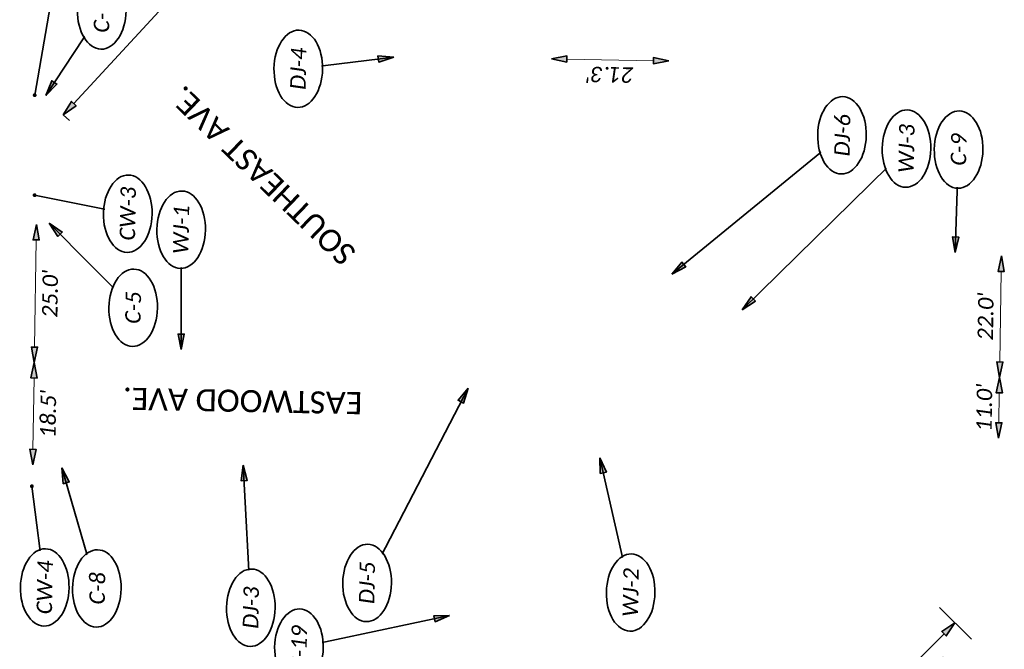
# Model space of a CAD drawing. Header units: feet. Extents: x 1368653 to 2286356, y 514938 to 1180851.
# Tile 6 of 19: x 2267084 to 2267263, y 518063 to 518177. Entities that reach past the tile are written whole.
import ezdxf
from ezdxf.enums import TextEntityAlignment as Align

# ---------------------------------------------------------------- set-up
doc = ezdxf.new("R2010")
doc.units = ezdxf.units.FT
doc.header["$LTSCALE"] = 20
doc.header["$MEASUREMENT"] = 0
doc.set_wipeout_variables(frame=1)
doc.layers.get('0').update_dxf_attribs({"lineweight": 15, "true_color": 0xc2ced6})
doc.layers.get('Defpoints').update_dxf_attribs({"lineweight": 15})
doc.layers.add('TX_P_20', color=7, linetype='Continuous', lineweight=35)
doc.styles.add('P_Slanted - Normal Fixed Spacing', font='calibrii.ttf', dxfattribs={"height": 0.14})
doc.styles.add('P_Slanted - Title', font='calibriz.ttf', dxfattribs={"height": 0.2})
doc.styles.add('Slanted-Normal', font='font31.shx', dxfattribs={"height": 0.14})
doc.dimstyles.new('Dec-1  Slanted', dxfattribs={"dimtxt": 0.14, "dimasz": 0.14, "dimexe": 0.07, "dimexo": 0.07, "dimgap": 0.07, "dimtad": 1, "dimdec": 1, "dimzin": 3, "dimdsep": 46, "dimtxsty": 'Slanted-Normal', "dimblk": 'Dim1', "dimcen": 0, "dimclrd": 95, "dimclre": 95, "dimclrt": 7, "dimadec": 1, "dimazin": 3, "dimtfac": 1, "dimtdec": 1, "dimtix": 1, "dimtofl": 0, "dimtmove": 1, "dimatfit": 3, "dimldrblk": 'Dim1', "dimfxl": 1, "dimtolj": 1, "dimtzin": 0, "dimlwd": -1, "dimlwe": -1, "dimarcsym": 0})
doc.dimstyles.new('P_Dec-1 Masked Slanted', dxfattribs={"dimtxt": 0.14, "dimasz": 0.14, "dimexe": 0.21, "dimexo": 0.21, "dimgap": 0.0625, "dimtad": 1, "dimdec": 1, "dimzin": 3, "dimdsep": 46, "dimtxsty": 'P_Slanted - Normal Fixed Spacing', "dimblk": 'Dim1', "dimcen": 0.035, "dimclrd": 95, "dimclre": 95, "dimclrt": 7, "dimaunit": 1, "dimadec": 3, "dimazin": 2, "dimtfac": 1, "dimtdec": 1, "dimtix": 1, "dimtmove": 1, "dimatfit": 3, "dimldrblk": 'Dim1', "dimfxl": 1, "dimtfill": 1, "dimtolj": 1, "dimtzin": 0, "dimlwd": 15, "dimlwe": 15, "dimarcsym": 0})

# ---------------------------------------------------------------- blocks, each defined once
blk = doc.blocks.new('Dim1')
h = blk.add_hatch(color=4)
h.dxf.hatch_style = 1
h.paths.add_polyline_path([(0, 0), (-1, -0.2), (-1, 0.2)])
at = {"color": 4}
blk.add_lwpolyline([(0, 0), (-1, -0.2), (-1, 0.2), (0, 0)], dxfattribs=at)
blk = doc.blocks.new('*D1323')
at = {"layer": 'Defpoints', "color": 0, "transparency": 16777216}
for p in [(2267180.63, 518169.46), (2267180.63, 518169.46), (2267201.9, 518169.05)]:
    blk.add_point(p, dxfattribs=at)
at = {"layer": 'TX_P_20', "color": 95, "linetype": 'Continuous', "lineweight": 15, "transparency": 16777216}
blk.add_line((2267199.11, 518169.1), (2267183.43, 518169.4), dxfattribs=at)
at = {"layer": 'TX_P_20', "color": 95, "lineweight": 15, "transparency": 16777216, "xscale": 2.8, "yscale": 2.8, "zscale": 2.8}
for p, rotation in [((2267180.63, 518169.46), 178.8970272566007), ((2267201.9, 518169.05), 358.8970272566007)]:
    blk.add_blockref('Dim1', p, dxfattribs=dict(at, rotation=rotation))
at = {"layer": 'TX_P_20', "color": 7, "transparency": 16777216, "insert": (2267191.22, 518166.57), "char_height": 2.8, "attachment_point": 5, "rotation": 178.897, "style": 'P_Slanted - Normal Fixed Spacing', "bg_fill": 3, "box_fill_scale": 1.25, "bg_fill_color": 256, "bg_fill_true_color": 13158600, "bg_fill_transparency": 0}
blk.add_mtext("\\A1;21.3'", dxfattribs=at)
blk = doc.blocks.new('*D1330')
at = {"layer": 'Defpoints', "color": 0, "transparency": 16777216}
for p in [(2267249.49, 518071.57), (2267253.68, 518067.37), (2267222.32, 518044.46)]:
    blk.add_point(p, dxfattribs=at)
at = {"layer": 'TX_P_20', "color": 95, "linetype": 'Continuous', "lineweight": 15, "transparency": 16777216}
for p, q in [((2267250.9, 518070.16), (2267256.65, 518064.39)), ((2267228.5, 518042.23), (2267251.7, 518065.39)), ((2267223.73, 518043.04), (2267229.48, 518037.28))]:
    blk.add_line(p, q, dxfattribs=at)
at = {"layer": 'TX_P_20', "color": 95, "lineweight": 15, "transparency": 16777216, "xscale": 2.8, "yscale": 2.8, "zscale": 2.8}
for p, rotation in [((2267253.68, 518067.37), 44.94311113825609), ((2267226.52, 518040.25), 224.943111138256)]:
    blk.add_blockref('Dim1', p, dxfattribs=dict(at, rotation=rotation))
at = {"layer": 'TX_P_20', "color": 7, "transparency": 16777216, "insert": (2267248.98, 518057.18), "char_height": 2.8, "attachment_point": 5, "rotation": 44.9431, "style": 'P_Slanted - Normal Fixed Spacing', "bg_fill": 3, "box_fill_scale": 1.25, "bg_fill_color": 256, "bg_fill_true_color": 13158600, "bg_fill_transparency": 0}
blk.add_mtext("\\A1;38.4'%%P", dxfattribs=at)
blk = doc.blocks.new('*D1331')
at = {"layer": 'Defpoints', "color": 0, "transparency": 16777216}
for p in [(2267122.7, 518192.31), (2267125.28, 518189.93), (2267094.87, 518156.91)]:
    blk.add_point(p, dxfattribs=at)
at = {"layer": 'TX_P_20', "color": 95, "linetype": 'Continuous', "lineweight": 15, "transparency": 16777216}
for p, q in [((2267123.81, 518191.29), (2267122.7, 518192.31)), ((2267094.18, 518161.34), (2267120.8, 518190.25)), ((2267093.39, 518158.26), (2267092.28, 518159.28))]:
    blk.add_line(p, q, dxfattribs=at)
at = {"layer": 'TX_P_20', "color": 95, "lineweight": 15, "transparency": 16777216, "xscale": 2.8, "yscale": 2.8, "zscale": 2.8, "rotation": 227.35833492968}
blk.add_blockref('Dim1', (2267092.28, 518159.28), dxfattribs=at)
at = {"layer": 'TX_P_20', "color": 7, "transparency": 16777216, "insert": (2267113.29, 518186.27), "char_height": 2.8, "attachment_point": 5, "rotation": 47.3583, "style": 'P_Slanted - Normal Fixed Spacing', "bg_fill": 3, "box_fill_scale": 1.25, "bg_fill_color": 256, "bg_fill_true_color": 13158600, "bg_fill_transparency": 0}
blk.add_mtext("\\A1;44.9'%%P", dxfattribs=at)
at = {"layer": 'TX_P_20', "color": 95, "lineweight": 15, "transparency": 16777216, "xscale": 2.8, "yscale": 2.8, "zscale": 2.8, "rotation": 47.35833492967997}
blk.add_blockref('Dim1', (2267122.7, 518192.31), dxfattribs=at)
blk = doc.blocks.new('*D1385')
at = {"layer": 'TX_P_20', "color": 95, "linetype": 'Continuous', "lineweight": 15, "transparency": 16777216}
blk.add_line((2267261.63, 518103.57), (2267261.71, 518108.97), dxfattribs=at)
at = {"layer": 'TX_P_20', "color": 7, "transparency": 16777216, "insert": (2267258.99, 518106.31), "char_height": 2.8, "attachment_point": 5, "rotation": 89.1164, "style": 'P_Slanted - Normal Fixed Spacing', "bg_fill": 3, "box_fill_scale": 1.25, "bg_fill_color": 256, "bg_fill_true_color": 13158600, "bg_fill_transparency": 0}
blk.add_mtext("\\A1;11.0'", dxfattribs=at)
at = {"layer": 'Defpoints', "color": 0, "transparency": 16777216}
for p in [(2267261.76, 518111.77), (2267261.76, 518111.77), (2267261.59, 518100.77)]:
    blk.add_point(p, dxfattribs=at)
at = {"layer": 'TX_P_20', "color": 95, "lineweight": 15, "transparency": 16777216, "xscale": 2.8, "yscale": 2.8, "zscale": 2.8}
for p, rotation in [((2267261.76, 518111.77), 89.11636884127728), ((2267261.59, 518100.77), 269.1163688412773)]:
    blk.add_blockref('Dim1', p, dxfattribs=dict(at, rotation=rotation))
blk = doc.blocks.new('*D1386')
at = {"layer": 'Defpoints', "color": 0, "transparency": 16777216}
for p in [(2267262.09, 518133.77), (2267262.09, 518133.77), (2267261.76, 518111.77)]:
    blk.add_point(p, dxfattribs=at)
at = {"layer": 'TX_P_20', "color": 95, "linetype": 'Continuous', "lineweight": 15, "transparency": 16777216}
blk.add_line((2267261.8, 518114.57), (2267262.05, 518130.97), dxfattribs=at)
at = {"layer": 'TX_P_20', "color": 95, "lineweight": 15, "transparency": 16777216, "xscale": 2.8, "yscale": 2.8, "zscale": 2.8}
for p, rotation in [((2267262.09, 518133.77), 89.11636883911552), ((2267261.76, 518111.77), 269.1163688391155)]:
    blk.add_blockref('Dim1', p, dxfattribs=dict(at, rotation=rotation))
at = {"layer": 'TX_P_20', "color": 7, "transparency": 16777216, "insert": (2267259.24, 518122.81), "char_height": 2.8, "attachment_point": 5, "rotation": 89.1164, "style": 'P_Slanted - Normal Fixed Spacing', "bg_fill": 3, "box_fill_scale": 1.25, "bg_fill_color": 256, "bg_fill_true_color": 13158600, "bg_fill_transparency": 0}
blk.add_mtext("\\A1;22.0'", dxfattribs=at)
blk = doc.blocks.new('*D1387')
at = {"layer": 'Defpoints', "color": 0, "transparency": 16777216}
for p in [(2267087.41, 518139.46), (2267087.02, 518114.47), (2267087.02, 518114.47)]:
    blk.add_point(p, dxfattribs=at)
at = {"layer": 'TX_P_20', "color": 95, "linetype": 'Continuous', "lineweight": 15, "transparency": 16777216}
blk.add_line((2267087.36, 518136.66), (2267087.07, 518117.27), dxfattribs=at)
at = {"layer": 'TX_P_20', "color": 95, "lineweight": 15, "transparency": 16777216, "xscale": 2.8, "yscale": 2.8, "zscale": 2.8}
for p, rotation in [((2267087.41, 518139.46), 89.11636884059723), ((2267087.02, 518114.47), 269.1163688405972)]:
    blk.add_blockref('Dim1', p, dxfattribs=dict(at, rotation=rotation))
at = {"layer": 'TX_P_20', "color": 7, "transparency": 16777216, "insert": (2267089.9, 518126.92), "char_height": 2.8, "attachment_point": 5, "rotation": 89.1164, "style": 'P_Slanted - Normal Fixed Spacing', "bg_fill": 3, "box_fill_scale": 1.25, "bg_fill_color": 256, "bg_fill_true_color": 13158600, "bg_fill_transparency": 0}
blk.add_mtext("\\A1;25.0'", dxfattribs=at)
blk = doc.blocks.new('*D1388')
at = {"layer": 'Defpoints', "color": 0, "transparency": 16777216}
for p in [(2267087.02, 518114.47), (2267086.74, 518095.97), (2267086.74, 518095.97)]:
    blk.add_point(p, dxfattribs=at)
at = {"layer": 'TX_P_20', "color": 95, "linetype": 'Continuous', "lineweight": 15, "transparency": 16777216}
blk.add_line((2267086.98, 518111.67), (2267086.78, 518098.77), dxfattribs=at)
at = {"layer": 'TX_P_20', "color": 95, "lineweight": 15, "transparency": 16777216, "xscale": 2.8, "yscale": 2.8, "zscale": 2.8}
for p, rotation in [((2267087.02, 518114.47), 89.11636883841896), ((2267086.74, 518095.97), 269.116368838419)]:
    blk.add_blockref('Dim1', p, dxfattribs=dict(at, rotation=rotation))
at = {"layer": 'TX_P_20', "color": 7, "transparency": 16777216, "insert": (2267089.56, 518105.18), "char_height": 2.8, "attachment_point": 5, "rotation": 89.1164, "style": 'P_Slanted - Normal Fixed Spacing', "bg_fill": 3, "box_fill_scale": 1.25, "bg_fill_color": 256, "bg_fill_true_color": 13158600, "bg_fill_transparency": 0}
blk.add_mtext("\\A1;18.5'", dxfattribs=at)
blk = doc.blocks.new('*U1407')
at = {"linetype": 'ByBlock', "lineweight": -2}
blk.add_ellipse((-0.0002, 0), major_axis=(-0.35, 0), ratio=0.628571, dxfattribs=at)
for points, override in [([(-0.1608, 0.0758), (0, 0)], {"dimldrblk": 'DotSmall'}), ([(-0.1185, -0.1149), (0, 0)], {"dimscale": 1, "dimgap": 0.07, "dimtad": 0, "dimldrblk": 'None'}), ([(1.7814, -0.8792), (0, 0)], {"dimscale": 1, "dimgap": 0.07, "dimtad": 0})]:
    blk.add_leader(points, dimstyle='Dec-1  Slanted', override=override)
blk.add_wipeout([(0.1223, 0.1955), (0.0658, 0.2055), (-0.0051, 0.2097), (-0.0611, 0.2065), (-0.1174, 0.197), (-0.1725, 0.1806), (-0.2272, 0.1554), (-0.2641, 0.1315), (-0.2961, 0.1028), (-0.3212, 0.0689), (-0.3327, 0.0437), (-0.3384, 0.0217), (-0.3402, 0.0001), (-0.3382, -0.0224), (-0.3323, -0.0446), (-0.3228, -0.0658), (-0.298, -0.101), (-0.2673, -0.1296), (-0.2328, -0.1528), (-0.1783, -0.1786), (-0.1221, -0.1959), (-0.0694, -0.2055), (0, -0.2097), (0.0583, -0.2064), (0.1198, -0.196), (0.1762, -0.1793), (0.2269, -0.156), (0.2631, -0.1322), (0.2971, -0.1007), (0.3209, -0.0677), (0.3321, -0.0431), (0.3378, -0.0218), (0.3398, 0), (0.3378, 0.0218), (0.3319, 0.0438), (0.322, 0.0657), (0.3025, 0.0944), (0.2727, 0.1244), (0.2296, 0.1544), (0.1729, 0.1805)])
at = {"style": 'P_Slanted - Normal Fixed Spacing'}
blk.add_attdef('D-000', text='', height=0.14, dxfattribs=at).set_placement((0, 0), align=Align.MIDDLE)
blk = doc.blocks.new('*U1408')
at = {"linetype": 'ByBlock', "lineweight": -2}
blk.add_ellipse((-0.0002, 0), major_axis=(-0.35, 0), ratio=0.628571, dxfattribs=at)
for points, override in [([(-0.1608, 0.0758), (0, 0)], {"dimldrblk": 'DotSmall'}), ([(-0.1185, -0.1149), (0, 0)], {"dimscale": 1, "dimgap": 0.07, "dimtad": 0, "dimldrblk": 'None'}), ([(0.1214, -0.8611), (0, 0)], {"dimscale": 1, "dimgap": 0.07, "dimtad": 0})]:
    blk.add_leader(points, dimstyle='Dec-1  Slanted', override=override)
blk.add_wipeout([(0.1223, 0.1955), (0.0658, 0.2055), (-0.0051, 0.2097), (-0.0611, 0.2065), (-0.1174, 0.197), (-0.1725, 0.1806), (-0.2272, 0.1554), (-0.2641, 0.1315), (-0.2961, 0.1028), (-0.3212, 0.0689), (-0.3327, 0.0437), (-0.3384, 0.0217), (-0.3402, 0.0001), (-0.3382, -0.0224), (-0.3323, -0.0446), (-0.3228, -0.0658), (-0.298, -0.101), (-0.2673, -0.1296), (-0.2328, -0.1528), (-0.1783, -0.1786), (-0.1221, -0.1959), (-0.0694, -0.2055), (0, -0.2097), (0.0583, -0.2064), (0.1198, -0.196), (0.1762, -0.1793), (0.2269, -0.156), (0.2631, -0.1322), (0.2971, -0.1007), (0.3209, -0.0677), (0.3321, -0.0431), (0.3378, -0.0218), (0.3398, 0), (0.3378, 0.0218), (0.3319, 0.0438), (0.322, 0.0657), (0.3025, 0.0944), (0.2727, 0.1244), (0.2296, 0.1544), (0.1729, 0.1805)])
at = {"style": 'P_Slanted - Normal Fixed Spacing'}
blk.add_attdef('D-000', text='', height=0.14, dxfattribs=at).set_placement((0, 0), align=Align.MIDDLE)
blk = doc.blocks.new('*U1409')
at = {"linetype": 'ByBlock', "lineweight": -2}
blk.add_ellipse((-0.0002, 0), major_axis=(-0.35, 0), ratio=0.628571, dxfattribs=at)
for points, override in [([(1.2887, 0.0933), (0, 0)], {"dimscale": 1, "dimgap": 0.07, "dimtad": 0}), ([(-0.1608, 0.0758), (0, 0)], {"dimldrblk": 'DotSmall'}), ([(-0.1185, -0.1149), (0, 0)], {"dimscale": 1, "dimgap": 0.07, "dimtad": 0, "dimldrblk": 'None'})]:
    blk.add_leader(points, dimstyle='Dec-1  Slanted', override=override)
blk.add_wipeout([(0.1223, 0.1955), (0.0658, 0.2055), (-0.0051, 0.2097), (-0.0611, 0.2065), (-0.1174, 0.197), (-0.1725, 0.1806), (-0.2272, 0.1554), (-0.2641, 0.1315), (-0.2961, 0.1028), (-0.3212, 0.0689), (-0.3327, 0.0437), (-0.3384, 0.0217), (-0.3402, 0.0001), (-0.3382, -0.0224), (-0.3323, -0.0446), (-0.3228, -0.0658), (-0.298, -0.101), (-0.2673, -0.1296), (-0.2328, -0.1528), (-0.1783, -0.1786), (-0.1221, -0.1959), (-0.0694, -0.2055), (0, -0.2097), (0.0583, -0.2064), (0.1198, -0.196), (0.1762, -0.1793), (0.2269, -0.156), (0.2631, -0.1322), (0.2971, -0.1007), (0.3209, -0.0677), (0.3321, -0.0431), (0.3378, -0.0218), (0.3398, 0), (0.3378, 0.0218), (0.3319, 0.0438), (0.322, 0.0657), (0.3025, 0.0944), (0.2727, 0.1244), (0.2296, 0.1544), (0.1729, 0.1805)])
at = {"style": 'P_Slanted - Normal Fixed Spacing'}
blk.add_attdef('D-000', text='', height=0.14, dxfattribs=at).set_placement((0, 0), align=Align.MIDDLE)
blk = doc.blocks.new('*U1410')
at = {"linetype": 'ByBlock', "lineweight": -2}
blk.add_ellipse((-0.0002, 0), major_axis=(-0.35, 0), ratio=0.628571, dxfattribs=at)
for points, override in [([(-1.0846, -0.0218), (0, 0)], {"dimscale": 1, "dimgap": 0.07, "dimtad": 0}), ([(-0.1608, 0.0758), (0, 0)], {"dimldrblk": 'DotSmall'}), ([(-0.1185, -0.1149), (0, 0)], {"dimscale": 1, "dimgap": 0.07, "dimtad": 0, "dimldrblk": 'None'})]:
    blk.add_leader(points, dimstyle='Dec-1  Slanted', override=override)
blk.add_wipeout([(0.1223, 0.1955), (0.0658, 0.2055), (-0.0051, 0.2097), (-0.0611, 0.2065), (-0.1174, 0.197), (-0.1725, 0.1806), (-0.2272, 0.1554), (-0.2641, 0.1315), (-0.2961, 0.1028), (-0.3212, 0.0689), (-0.3327, 0.0437), (-0.3384, 0.0217), (-0.3402, 0.0001), (-0.3382, -0.0224), (-0.3323, -0.0446), (-0.3228, -0.0658), (-0.298, -0.101), (-0.2673, -0.1296), (-0.2328, -0.1528), (-0.1783, -0.1786), (-0.1221, -0.1959), (-0.0694, -0.2055), (0, -0.2097), (0.0583, -0.2064), (0.1198, -0.196), (0.1762, -0.1793), (0.2269, -0.156), (0.2631, -0.1322), (0.2971, -0.1007), (0.3209, -0.0677), (0.3321, -0.0431), (0.3378, -0.0218), (0.3398, 0), (0.3378, 0.0218), (0.3319, 0.0438), (0.322, 0.0657), (0.3025, 0.0944), (0.2727, 0.1244), (0.2296, 0.1544), (0.1729, 0.1805)])
at = {"style": 'P_Slanted - Normal Fixed Spacing'}
blk.add_attdef('D-000', text='', height=0.14, dxfattribs=at).set_placement((0, 0), align=Align.MIDDLE)
blk = doc.blocks.new('*U1411')
at = {"linetype": 'ByBlock', "lineweight": -2}
blk.add_ellipse((-0.0002, 0), major_axis=(-0.35, 0), ratio=0.628571, dxfattribs=at)
for points, override in [([(1.2143, 0.3021), (0, 0)], {"dimscale": 1, "dimgap": 0.07, "dimtad": 0}), ([(-0.1608, 0.0758), (0, 0)], {"dimldrblk": 'DotSmall'}), ([(-0.1185, -0.1149), (0, 0)], {"dimscale": 1, "dimgap": 0.07, "dimtad": 0, "dimldrblk": 'None'})]:
    blk.add_leader(points, dimstyle='Dec-1  Slanted', override=override)
blk.add_wipeout([(0.1223, 0.1955), (0.0658, 0.2055), (-0.0051, 0.2097), (-0.0611, 0.2065), (-0.1174, 0.197), (-0.1725, 0.1806), (-0.2272, 0.1554), (-0.2641, 0.1315), (-0.2961, 0.1028), (-0.3212, 0.0689), (-0.3327, 0.0437), (-0.3384, 0.0217), (-0.3402, 0.0001), (-0.3382, -0.0224), (-0.3323, -0.0446), (-0.3228, -0.0658), (-0.298, -0.101), (-0.2673, -0.1296), (-0.2328, -0.1528), (-0.1783, -0.1786), (-0.1221, -0.1959), (-0.0694, -0.2055), (0, -0.2097), (0.0583, -0.2064), (0.1198, -0.196), (0.1762, -0.1793), (0.2269, -0.156), (0.2631, -0.1322), (0.2971, -0.1007), (0.3209, -0.0677), (0.3321, -0.0431), (0.3378, -0.0218), (0.3398, 0), (0.3378, 0.0218), (0.3319, 0.0438), (0.322, 0.0657), (0.3025, 0.0944), (0.2727, 0.1244), (0.2296, 0.1544), (0.1729, 0.1805)])
at = {"style": 'P_Slanted - Normal Fixed Spacing'}
blk.add_attdef('D-000', text='', height=0.14, dxfattribs=at).set_placement((0, 0), align=Align.MIDDLE)
blk = doc.blocks.new('*U1412')
at = {"linetype": 'ByBlock', "lineweight": -2}
blk.add_ellipse((-0.0002, 0), major_axis=(-0.35, 0), ratio=0.628571, dxfattribs=at)
for points, override in [([(-1.2863, 1.515), (0, 0)], {"dimscale": 1, "dimgap": 0.07, "dimtad": 0}), ([(-0.1608, 0.0758), (0, 0)], {"dimldrblk": 'DotSmall'}), ([(-0.1185, -0.1149), (0, 0)], {"dimscale": 1, "dimgap": 0.07, "dimtad": 0, "dimldrblk": 'None'})]:
    blk.add_leader(points, dimstyle='Dec-1  Slanted', override=override)
blk.add_wipeout([(0.1223, 0.1955), (0.0658, 0.2055), (-0.0051, 0.2097), (-0.0611, 0.2065), (-0.1174, 0.197), (-0.1725, 0.1806), (-0.2272, 0.1554), (-0.2641, 0.1315), (-0.2961, 0.1028), (-0.3212, 0.0689), (-0.3327, 0.0437), (-0.3384, 0.0217), (-0.3402, 0.0001), (-0.3382, -0.0224), (-0.3323, -0.0446), (-0.3228, -0.0658), (-0.298, -0.101), (-0.2673, -0.1296), (-0.2328, -0.1528), (-0.1783, -0.1786), (-0.1221, -0.1959), (-0.0694, -0.2055), (0, -0.2097), (0.0583, -0.2064), (0.1198, -0.196), (0.1762, -0.1793), (0.2269, -0.156), (0.2631, -0.1322), (0.2971, -0.1007), (0.3209, -0.0677), (0.3321, -0.0431), (0.3378, -0.0218), (0.3398, 0), (0.3378, 0.0218), (0.3319, 0.0438), (0.322, 0.0657), (0.3025, 0.0944), (0.2727, 0.1244), (0.2296, 0.1544), (0.1729, 0.1805)])
at = {"style": 'P_Slanted - Normal Fixed Spacing'}
blk.add_attdef('D-000', text='', height=0.14, dxfattribs=at).set_placement((0, 0), align=Align.MIDDLE)
blk = doc.blocks.new('*U1413')
at = {"linetype": 'ByBlock', "lineweight": -2}
blk.add_ellipse((-0.0002, 0), major_axis=(-0.35, 0), ratio=0.628571, dxfattribs=at)
for points, override in [([(-1.4869, 1.4586), (0, 0)], {"dimscale": 1, "dimgap": 0.07, "dimtad": 0}), ([(-0.1608, 0.0758), (0, 0)], {"dimldrblk": 'DotSmall'}), ([(-0.1185, -0.1149), (0, 0)], {"dimscale": 1, "dimgap": 0.07, "dimtad": 0, "dimldrblk": 'None'})]:
    blk.add_leader(points, dimstyle='Dec-1  Slanted', override=override)
blk.add_wipeout([(0.1223, 0.1955), (0.0658, 0.2055), (-0.0051, 0.2097), (-0.0611, 0.2065), (-0.1174, 0.197), (-0.1725, 0.1806), (-0.2272, 0.1554), (-0.2641, 0.1315), (-0.2961, 0.1028), (-0.3212, 0.0689), (-0.3327, 0.0437), (-0.3384, 0.0217), (-0.3402, 0.0001), (-0.3382, -0.0224), (-0.3323, -0.0446), (-0.3228, -0.0658), (-0.298, -0.101), (-0.2673, -0.1296), (-0.2328, -0.1528), (-0.1783, -0.1786), (-0.1221, -0.1959), (-0.0694, -0.2055), (0, -0.2097), (0.0583, -0.2064), (0.1198, -0.196), (0.1762, -0.1793), (0.2269, -0.156), (0.2631, -0.1322), (0.2971, -0.1007), (0.3209, -0.0677), (0.3321, -0.0431), (0.3378, -0.0218), (0.3398, 0), (0.3378, 0.0218), (0.3319, 0.0438), (0.322, 0.0657), (0.3025, 0.0944), (0.2727, 0.1244), (0.2296, 0.1544), (0.1729, 0.1805)])
at = {"style": 'P_Slanted - Normal Fixed Spacing'}
blk.add_attdef('D-000', text='', height=0.14, dxfattribs=at).set_placement((0, 0), align=Align.MIDDLE)
blk = doc.blocks.new('*U1421')
at = {"linetype": 'ByBlock', "lineweight": -2}
blk.add_ellipse((-0.0002, 0), major_axis=(-0.35, 0), ratio=0.628571, dxfattribs=at)
for points, override in [([(0.9129, 0.1337), (0, 0)], {"dimldrblk": 'DotSmall'}), ([(-0.1185, -0.1149), (0, 0)], {"dimscale": 1, "dimgap": 0.07, "dimtad": 0, "dimldrblk": 'None'}), ([(0.0891, -0.0969), (0, 0)], {"dimscale": 1, "dimgap": 0.07, "dimtad": 0})]:
    blk.add_leader(points, dimstyle='Dec-1  Slanted', override=override)
blk.add_wipeout([(0.1223, 0.1955), (0.0658, 0.2055), (-0.0051, 0.2097), (-0.0611, 0.2065), (-0.1174, 0.197), (-0.1725, 0.1806), (-0.2272, 0.1554), (-0.2641, 0.1315), (-0.2961, 0.1028), (-0.3212, 0.0689), (-0.3327, 0.0437), (-0.3384, 0.0217), (-0.3402, 0.0001), (-0.3382, -0.0224), (-0.3323, -0.0446), (-0.3228, -0.0658), (-0.298, -0.101), (-0.2673, -0.1296), (-0.2328, -0.1528), (-0.1783, -0.1786), (-0.1221, -0.1959), (-0.0694, -0.2055), (0, -0.2097), (0.0583, -0.2064), (0.1198, -0.196), (0.1762, -0.1793), (0.2269, -0.156), (0.2631, -0.1322), (0.2971, -0.1007), (0.3209, -0.0677), (0.3321, -0.0431), (0.3378, -0.0218), (0.3398, 0), (0.3378, 0.0218), (0.3319, 0.0438), (0.322, 0.0657), (0.3025, 0.0944), (0.2727, 0.1244), (0.2296, 0.1544), (0.1729, 0.1805)])
at = {"style": 'P_Slanted - Normal Fixed Spacing'}
blk.add_attdef('D-000', text='', height=0.14, dxfattribs=at).set_placement((0, 0), align=Align.MIDDLE)
blk = doc.blocks.new('*U1420')
at = {"linetype": 'ByBlock', "lineweight": -2}
blk.add_ellipse((-0.0002, 0), major_axis=(-0.35, 0), ratio=0.628571, dxfattribs=at)
for points, override in [([(0.1516, 0.8464), (0, 0)], {"dimldrblk": 'DotSmall'}), ([(-0.1185, -0.1149), (0, 0)], {"dimscale": 1, "dimgap": 0.07, "dimtad": 0, "dimldrblk": 'None'}), ([(0.0891, -0.0969), (0, 0)], {"dimscale": 1, "dimgap": 0.07, "dimtad": 0})]:
    blk.add_leader(points, dimstyle='Dec-1  Slanted', override=override)
blk.add_wipeout([(0.1223, 0.1955), (0.0658, 0.2055), (-0.0051, 0.2097), (-0.0611, 0.2065), (-0.1174, 0.197), (-0.1725, 0.1806), (-0.2272, 0.1554), (-0.2641, 0.1315), (-0.2961, 0.1028), (-0.3212, 0.0689), (-0.3327, 0.0437), (-0.3384, 0.0217), (-0.3402, 0.0001), (-0.3382, -0.0224), (-0.3323, -0.0446), (-0.3228, -0.0658), (-0.298, -0.101), (-0.2673, -0.1296), (-0.2328, -0.1528), (-0.1783, -0.1786), (-0.1221, -0.1959), (-0.0694, -0.2055), (0, -0.2097), (0.0583, -0.2064), (0.1198, -0.196), (0.1762, -0.1793), (0.2269, -0.156), (0.2631, -0.1322), (0.2971, -0.1007), (0.3209, -0.0677), (0.3321, -0.0431), (0.3378, -0.0218), (0.3398, 0), (0.3378, 0.0218), (0.3319, 0.0438), (0.322, 0.0657), (0.3025, 0.0944), (0.2727, 0.1244), (0.2296, 0.1544), (0.1729, 0.1805)])
at = {"style": 'P_Slanted - Normal Fixed Spacing'}
blk.add_attdef('D-000', text='', height=0.14, dxfattribs=at).set_placement((0, 0), align=Align.MIDDLE)
blk = doc.blocks.new('*U1465')
at = {"linetype": 'ByBlock', "lineweight": -2}
blk.add_ellipse((-0.0002, 0), major_axis=(-0.35, 0), ratio=0.628571, dxfattribs=at)
for points, override in [([(-0.1185, -0.1149), (0, 0)], {"dimscale": 1, "dimgap": 0.07, "dimtad": 0, "dimldrblk": 'None'}), ([(0.0628, 0.0774), (0, 0)], {"dimldrblk": 'DotSmall'}), ([(0.3164, -1.3579), (0, 0)], {"dimscale": 1, "dimgap": 0.07, "dimtad": 0})]:
    blk.add_leader(points, dimstyle='Dec-1  Slanted', override=override)
blk.add_wipeout([(0.1223, 0.1955), (0.0658, 0.2055), (-0.0051, 0.2097), (-0.0611, 0.2065), (-0.1174, 0.197), (-0.1725, 0.1806), (-0.2272, 0.1554), (-0.2641, 0.1315), (-0.2961, 0.1028), (-0.3212, 0.0689), (-0.3327, 0.0437), (-0.3384, 0.0217), (-0.3402, 0.0001), (-0.3382, -0.0224), (-0.3323, -0.0446), (-0.3228, -0.0658), (-0.298, -0.101), (-0.2673, -0.1296), (-0.2328, -0.1528), (-0.1783, -0.1786), (-0.1221, -0.1959), (-0.0694, -0.2055), (0, -0.2097), (0.0583, -0.2064), (0.1198, -0.196), (0.1762, -0.1793), (0.2269, -0.156), (0.2631, -0.1322), (0.2971, -0.1007), (0.3209, -0.0677), (0.3321, -0.0431), (0.3378, -0.0218), (0.3398, 0), (0.3378, 0.0218), (0.3319, 0.0438), (0.322, 0.0657), (0.3025, 0.0944), (0.2727, 0.1244), (0.2296, 0.1544), (0.1729, 0.1805)])
at = {"style": 'P_Slanted - Normal Fixed Spacing'}
blk.add_attdef('D-000', text='', height=0.14, dxfattribs=at).set_placement((0, 0), align=Align.MIDDLE)
blk = doc.blocks.new('*U1472')
at = {"linetype": 'ByBlock', "lineweight": -2}
blk.add_ellipse((-0.0002, 0), major_axis=(-0.35, 0), ratio=0.628571, dxfattribs=at)
for points, override in [([(-0.9313, 0.0143), (0, 0)], {"dimscale": 1, "dimgap": 0.07, "dimtad": 0}), ([(-0.1608, 0.0758), (0, 0)], {"dimldrblk": 'DotSmall'}), ([(-0.1185, -0.1149), (0, 0)], {"dimscale": 1, "dimgap": 0.07, "dimtad": 0, "dimldrblk": 'None'})]:
    blk.add_leader(points, dimstyle='Dec-1  Slanted', override=override)
blk.add_wipeout([(0.1223, 0.1955), (0.0658, 0.2055), (-0.0051, 0.2097), (-0.0611, 0.2065), (-0.1174, 0.197), (-0.1725, 0.1806), (-0.2272, 0.1554), (-0.2641, 0.1315), (-0.2961, 0.1028), (-0.3212, 0.0689), (-0.3327, 0.0437), (-0.3384, 0.0217), (-0.3402, 0.0001), (-0.3382, -0.0224), (-0.3323, -0.0446), (-0.3228, -0.0658), (-0.298, -0.101), (-0.2673, -0.1296), (-0.2328, -0.1528), (-0.1783, -0.1786), (-0.1221, -0.1959), (-0.0694, -0.2055), (0, -0.2097), (0.0583, -0.2064), (0.1198, -0.196), (0.1762, -0.1793), (0.2269, -0.156), (0.2631, -0.1322), (0.2971, -0.1007), (0.3209, -0.0677), (0.3321, -0.0431), (0.3378, -0.0218), (0.3398, 0), (0.3378, 0.0218), (0.3319, 0.0438), (0.322, 0.0657), (0.3025, 0.0944), (0.2727, 0.1244), (0.2296, 0.1544), (0.1729, 0.1805)])
at = {"style": 'P_Slanted - Normal Fixed Spacing'}
blk.add_attdef('D-000', text='', height=0.14, dxfattribs=at).set_placement((0, 0), align=Align.MIDDLE)
blk = doc.blocks.new('*U1473')
at = {"linetype": 'ByBlock', "lineweight": -2}
blk.add_ellipse((-0.0002, 0), major_axis=(-0.35, 0), ratio=0.628571, dxfattribs=at)
for points, override in [([(1.0836, 0.3371), (0, 0)], {"dimscale": 1, "dimgap": 0.07, "dimtad": 0}), ([(-0.1185, -0.1149), (0, 0)], {"dimscale": 1, "dimgap": 0.07, "dimtad": 0, "dimldrblk": 'None'}), ([(0.1425, 0.0574), (0, 0)], {"dimldrblk": 'DotSmall'})]:
    blk.add_leader(points, dimstyle='Dec-1  Slanted', override=override)
blk.add_wipeout([(0.1223, 0.1955), (0.0658, 0.2055), (-0.0051, 0.2097), (-0.0611, 0.2065), (-0.1174, 0.197), (-0.1725, 0.1806), (-0.2272, 0.1554), (-0.2641, 0.1315), (-0.2961, 0.1028), (-0.3212, 0.0689), (-0.3327, 0.0437), (-0.3384, 0.0217), (-0.3402, 0.0001), (-0.3382, -0.0224), (-0.3323, -0.0446), (-0.3228, -0.0658), (-0.298, -0.101), (-0.2673, -0.1296), (-0.2328, -0.1528), (-0.1783, -0.1786), (-0.1221, -0.1959), (-0.0694, -0.2055), (0, -0.2097), (0.0583, -0.2064), (0.1198, -0.196), (0.1762, -0.1793), (0.2269, -0.156), (0.2631, -0.1322), (0.2971, -0.1007), (0.3209, -0.0677), (0.3321, -0.0431), (0.3378, -0.0218), (0.3398, 0), (0.3378, 0.0218), (0.3319, 0.0438), (0.322, 0.0657), (0.3025, 0.0944), (0.2727, 0.1244), (0.2296, 0.1544), (0.1729, 0.1805)])
at = {"style": 'P_Slanted - Normal Fixed Spacing'}
blk.add_attdef('D-000', text='', height=0.14, dxfattribs=at).set_placement((0, 0), align=Align.MIDDLE)
blk = doc.blocks.new('*U1474')
at = {"linetype": 'ByBlock', "lineweight": -2}
blk.add_ellipse((-0.0002, 0), major_axis=(-0.35, 0), ratio=0.628571, dxfattribs=at)
for points, override in [([(0.7501, 0.7744), (0, 0)], {"dimscale": 1, "dimgap": 0.07, "dimtad": 0}), ([(-0.1608, 0.0758), (0, 0)], {"dimldrblk": 'DotSmall'}), ([(-0.1185, -0.1149), (0, 0)], {"dimscale": 1, "dimgap": 0.07, "dimtad": 0, "dimldrblk": 'None'})]:
    blk.add_leader(points, dimstyle='Dec-1  Slanted', override=override)
blk.add_wipeout([(0.1223, 0.1955), (0.0658, 0.2055), (-0.0051, 0.2097), (-0.0611, 0.2065), (-0.1174, 0.197), (-0.1725, 0.1806), (-0.2272, 0.1554), (-0.2641, 0.1315), (-0.2961, 0.1028), (-0.3212, 0.0689), (-0.3327, 0.0437), (-0.3384, 0.0217), (-0.3402, 0.0001), (-0.3382, -0.0224), (-0.3323, -0.0446), (-0.3228, -0.0658), (-0.298, -0.101), (-0.2673, -0.1296), (-0.2328, -0.1528), (-0.1783, -0.1786), (-0.1221, -0.1959), (-0.0694, -0.2055), (0, -0.2097), (0.0583, -0.2064), (0.1198, -0.196), (0.1762, -0.1793), (0.2269, -0.156), (0.2631, -0.1322), (0.2971, -0.1007), (0.3209, -0.0677), (0.3321, -0.0431), (0.3378, -0.0218), (0.3398, 0), (0.3378, 0.0218), (0.3319, 0.0438), (0.322, 0.0657), (0.3025, 0.0944), (0.2727, 0.1244), (0.2296, 0.1544), (0.1729, 0.1805)])
at = {"style": 'P_Slanted - Normal Fixed Spacing'}
blk.add_attdef('D-000', text='', height=0.14, dxfattribs=at).set_placement((0, 0), align=Align.MIDDLE)
blk = doc.blocks.new('*U1476')
at = {"linetype": 'ByBlock', "lineweight": -2}
blk.add_ellipse((-0.0002, 0), major_axis=(-0.35, 0), ratio=0.628571, dxfattribs=at)
for points, override in [([(-1.1505, 0.1777), (0, 0)], {"dimldrblk": 'DotSmall'}), ([(-0.1185, -0.1149), (0, 0)], {"dimscale": 1, "dimgap": 0.07, "dimtad": 0, "dimldrblk": 'None'}), ([(0.0891, -0.0969), (0, 0)], {"dimscale": 1, "dimgap": 0.07, "dimtad": 0})]:
    blk.add_leader(points, dimstyle='Dec-1  Slanted', override=override)
blk.add_wipeout([(0.1223, 0.1955), (0.0658, 0.2055), (-0.0051, 0.2097), (-0.0611, 0.2065), (-0.1174, 0.197), (-0.1725, 0.1806), (-0.2272, 0.1554), (-0.2641, 0.1315), (-0.2961, 0.1028), (-0.3212, 0.0689), (-0.3327, 0.0437), (-0.3384, 0.0217), (-0.3402, 0.0001), (-0.3382, -0.0224), (-0.3323, -0.0446), (-0.3228, -0.0658), (-0.298, -0.101), (-0.2673, -0.1296), (-0.2328, -0.1528), (-0.1783, -0.1786), (-0.1221, -0.1959), (-0.0694, -0.2055), (0, -0.2097), (0.0583, -0.2064), (0.1198, -0.196), (0.1762, -0.1793), (0.2269, -0.156), (0.2631, -0.1322), (0.2971, -0.1007), (0.3209, -0.0677), (0.3321, -0.0431), (0.3378, -0.0218), (0.3398, 0), (0.3378, 0.0218), (0.3319, 0.0438), (0.322, 0.0657), (0.3025, 0.0944), (0.2727, 0.1244), (0.2296, 0.1544), (0.1729, 0.1805)])
at = {"style": 'P_Slanted - Normal Fixed Spacing'}
blk.add_attdef('D-000', text='', height=0.14, dxfattribs=at).set_placement((0, 0), align=Align.MIDDLE)
blk = doc.blocks.new('*U1477')
at = {"linetype": 'ByBlock', "lineweight": -2}
blk.add_ellipse((-0.0002, 0), major_axis=(-0.35, 0), ratio=0.628571, dxfattribs=at)
for points, override in [([(-0.7774, 0.4908), (0, 0)], {"dimscale": 1, "dimgap": 0.07, "dimtad": 0}), ([(-0.2143, 0.023), (0, 0)], {"dimldrblk": 'DotSmall'}), ([(-0.1185, -0.1149), (0, 0)], {"dimscale": 1, "dimgap": 0.07, "dimtad": 0, "dimldrblk": 'None'})]:
    blk.add_leader(points, dimstyle='Dec-1  Slanted', override=override)
blk.add_wipeout([(0.1223, 0.1955), (0.0658, 0.2055), (-0.0051, 0.2097), (-0.0611, 0.2065), (-0.1174, 0.197), (-0.1725, 0.1806), (-0.2272, 0.1554), (-0.2641, 0.1315), (-0.2961, 0.1028), (-0.3212, 0.0689), (-0.3327, 0.0437), (-0.3384, 0.0217), (-0.3402, 0.0001), (-0.3382, -0.0224), (-0.3323, -0.0446), (-0.3228, -0.0658), (-0.298, -0.101), (-0.2673, -0.1296), (-0.2328, -0.1528), (-0.1783, -0.1786), (-0.1221, -0.1959), (-0.0694, -0.2055), (0, -0.2097), (0.0583, -0.2064), (0.1198, -0.196), (0.1762, -0.1793), (0.2269, -0.156), (0.2631, -0.1322), (0.2971, -0.1007), (0.3209, -0.0677), (0.3321, -0.0431), (0.3378, -0.0218), (0.3398, 0), (0.3378, 0.0218), (0.3319, 0.0438), (0.322, 0.0657), (0.3025, 0.0944), (0.2727, 0.1244), (0.2296, 0.1544), (0.1729, 0.1805)])
at = {"style": 'P_Slanted - Normal Fixed Spacing'}
blk.add_attdef('D-000', text='', height=0.14, dxfattribs=at).set_placement((0, 0), align=Align.MIDDLE)

msp = doc.modelspace()

# ---------------------------------------------------------------- block references
at = {"layer": 'TX_P_20', "xscale": 19.99999999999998, "yscale": 19.99999999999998, "zscale": 19.99999999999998, "rotation": 88.89702725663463}
for name, p, values in [('*U1412', (2267233.23, 518155.6), {'D-000': 'DJ-6'}), ('*U1411', (2267194.98, 518072.85), {'D-000': 'WJ-2'}), ('*U1409', (2267126.23, 518070.1), {'D-000': 'DJ-3'}), ('*U1421', (2267088.92, 518073.77), {'D-000': 'CW-4'})]:
    msp.add_blockref(name, p, dxfattribs=at).add_auto_attribs(values)

# ---------------------------------------------------------------- texts
at = {"layer": 'TX_P_20', "insert": (2267146.39, 518105.1), "char_height": 4, "width": 44.747, "attachment_point": 1, "rotation": 178.897, "line_spacing_factor": 1.14, "style": 'P_Slanted - Title', "bg_fill": 3, "box_fill_scale": 1.5, "bg_fill_color": 256, "bg_fill_transparency": 0}
msp.add_mtext('EASTWOOD AVE.', dxfattribs=at)

# ---------------------------------------------------------------- dimensions: what is measured, and where the dimension line sits
at = {"layer": 'TX_P_20'}
for base, p1, p2, angle, override, picture, middle in [((2267122.7, 518192.31), (2267094.87, 518156.91), (2267125.28, 518189.93), 47.3583, {"dimexe": 0, "dimexo": 0.1, "dimpost": "'"}, '*D1331', (2267115.26, 518184.45)), ((2267253.68, 518067.37), (2267222.32, 518044.46), (2267249.49, 518071.57), 44.9431, {"dimexo": 0.1, "dimtad": 4, "dimpost": "'"}, '*D1330', (2267247.09, 518059.08))]:
    dim = msp.add_linear_dim(base=base, p1=p1, p2=p2, angle=angle, text='<>%%P', dimstyle='P_Dec-1 Masked Slanted', override=override, dxfattribs=at)
    dim.commit()
    dim.dimension.update_dxf_attribs({"geometry": picture, "text_midpoint": middle, "dimtype": 161})
for p1, p2, picture, middle in [((2267201.9, 518169.05), (2267180.63, 518169.46), '*D1323', (2267191.22, 518166.57)), ((2267087.41, 518139.46), (2267087.02, 518114.47), '*D1387', (2267089.9, 518126.92))]:
    dim = msp.add_aligned_dim(p1=p1, p2=p2, distance=0, dimstyle='P_Dec-1 Masked Slanted', override={"dimtad": 4, "dimpost": "'"}, dxfattribs=at)
    dim.commit()
    dim.dimension.update_dxf_attribs({"geometry": picture, "text_midpoint": middle})
dim = msp.add_linear_dim(base=(2267261.76, 518111.77), p1=(2267261.59, 518100.77), p2=(2267261.76, 518111.77), angle=89.1164, dimstyle='P_Dec-1 Masked Slanted', override={"dimpost": "'"}, dxfattribs=at)
dim.commit()
dim.dimension.update_dxf_attribs({"geometry": '*D1385', "text_midpoint": (2267261.67, 518106.27), "dimtype": 161})

# ---------------------------------------------------------------- next in the draw order: block references
at = {"layer": 'TX_P_20', "xscale": 19.99999999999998, "yscale": 19.99999999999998, "zscale": 19.99999999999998, "rotation": 88.89702725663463}
for name, p, values in [('*U1476', (2267091.1, 518185.8), {'D-000': 'CW-25'}), ('*U1413', (2267244.9, 518153.2), {'D-000': 'WJ-3'}), ('*U1407', (2267147.27, 518074.58), {'D-000': 'DJ-5'})]:
    msp.add_blockref(name, p, dxfattribs=at).add_auto_attribs(values)

# ---------------------------------------------------------------- next in the draw order: texts
at = {"layer": 'TX_P_20', "insert": (2267142.73, 518131.7), "char_height": 4, "width": 45.5641, "attachment_point": 1, "rotation": 136.0529, "line_spacing_factor": 1.14, "style": 'P_Slanted - Title', "bg_fill": 3, "box_fill_scale": 1.5, "bg_fill_color": 256, "bg_fill_transparency": 0}
msp.add_mtext('SOUTHEAST AVE.', dxfattribs=at)

# ---------------------------------------------------------------- next in the draw order: dimensions: what is measured, and where the dimension line sits
at = {"layer": 'TX_P_20'}
for p1, p2, override, picture, middle in [((2267261.76, 518111.77), (2267262.09, 518133.77), {"dimpost": "'"}, '*D1386', (2267259.24, 518122.81)), ((2267087.02, 518114.47), (2267086.74, 518095.97), {"dimtad": 4, "dimpost": "'"}, '*D1388', (2267089.56, 518105.18))]:
    dim = msp.add_aligned_dim(p1=p1, p2=p2, distance=0, dimstyle='P_Dec-1 Masked Slanted', override=override, dxfattribs=at)
    dim.commit()
    dim.dimension.update_dxf_attribs({"geometry": picture, "text_midpoint": middle})

# ---------------------------------------------------------------- next in the draw order: block references
at = {"layer": 'TX_P_20', "xscale": 19.99999999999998, "yscale": 19.99999999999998, "zscale": 19.99999999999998, "rotation": 88.89702725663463}
for name, p, values in [('*U1477', (2267099.24, 518178.19), {'D-000': 'C-24'}), ('*U1408', (2267134.82, 518167.64), {'D-000': 'DJ-4'}), ('*U1472', (2267254.34, 518153.02), {'D-000': 'C-9'}), ('*U1410', (2267113.61, 518138.52), {'D-000': 'WJ-1'}), ('*U1473', (2267098.36, 518073.59), {'D-000': 'C-8'}), ('*U1465', (2267134.94, 518062.88), {'D-000': 'C-19'})]:
    msp.add_blockref(name, p, dxfattribs=at).add_auto_attribs(values)

# ---------------------------------------------------------------- next in the draw order: block references
msp.add_blockref('*U1420', (2267103.95, 518141.41), dxfattribs=at).add_auto_attribs({'D-000': 'CW-3'})

# ---------------------------------------------------------------- next in the draw order: block references
msp.add_blockref('*U1474', (2267104.92, 518124.39), dxfattribs=at).add_auto_attribs({'D-000': 'C-5'})

doc.saveas('drawing.dxf')
